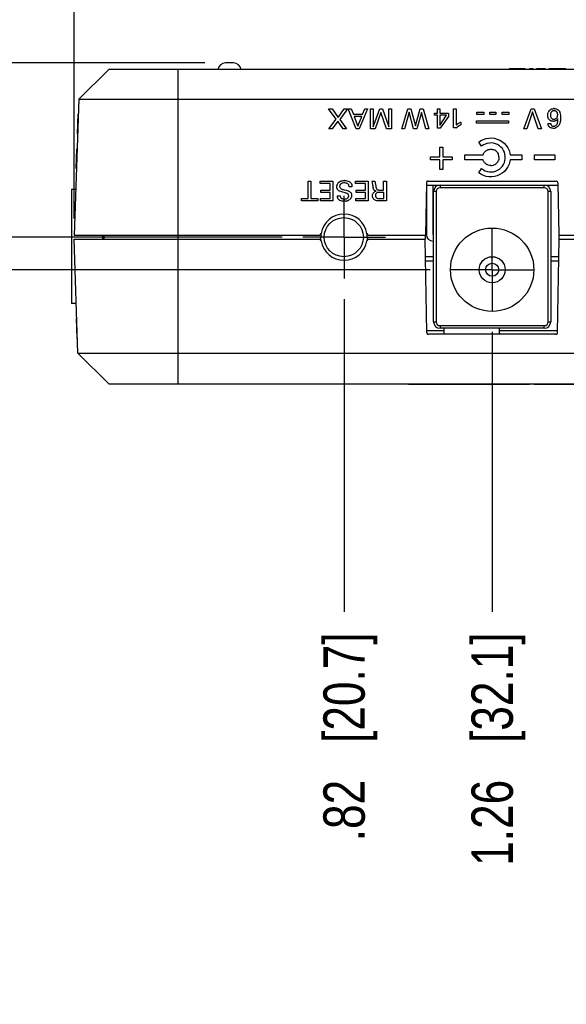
# Model space of a CAD drawing. Header units: inches. Extents: x 0 to 34, y 0 to 22.
# Tile 74 of 129: x 12.4 to 14, y 16.2 to 19.1. Entities that reach past the tile are written whole.
import ezdxf

# ---------------------------------------------------------------- set-up
doc = ezdxf.new("R2010")
doc.units = ezdxf.units.IN
doc.header["$LTSCALE"] = 1.87
doc.header["$MEASUREMENT"] = 0
doc.linetypes.add('CENTER', pattern=[0.6, 0.375, -0.075, 0.075, -0.075])
doc.layers.get('0').update_dxf_attribs({"linetype": 'CONTINUOUS'})
doc.layers.add('DEFAULT_1', color=7, linetype='CENTER')
doc.layers.add('DIMENSIONS', color=7, linetype='CONTINUOUS')
doc.styles.get("Standard").update_dxf_attribs({"font": 'txt', "width": 0.8})
doc.dimstyles.new('DIMSTYLE_2', dxfattribs={"dimtxt": 0.125, "dimasz": 0.18, "dimexe": 0.18, "dimexo": 0.0625, "dimgap": 0.09, "dimtad": 0, "dimtih": 1, "dimtoh": 1, "dimzin": 4, "dimdsep": 46, "dimtxsty": 'STANDARD', "dimblk": '_FILLED', "dimblk1": '_FILLED', "dimblk2": '_FILLED', "dimcen": 0.09, "dimadec": 0, "dimazin": 0, "dimtp": 0.02, "dimtm": 0.02, "dimtfac": 1, "dimtofl": 0, "dimtmove": 0, "dimatfit": 3, "dimldrblk": '_FILLED', "dimfxl": 1, "dimtolj": 1, "dimtzin": 4, "dimarcsym": 0})

# ---------------------------------------------------------------- blocks, each defined once
blk = doc.blocks.new('*D28')
at = {"layer": 'DIMENSIONS', "color": 2, "linetype": 'CONTINUOUS'}
blk.add_line((13.3703, 18.3043), (13.3703, 17.3589), dxfattribs=at)
at = {"layer": 'DIMENSIONS', "color": 2, "linetype": 'CONTINUOUS', "insert": (13.3078, 17.2964), "char_height": 0.125, "width": 1.025, "attachment_point": 3, "rotation": 90, "line_spacing_factor": 0.9}
blk.add_mtext('.82{\\Ftxt.shx;\\W1.000000;\\H0.125000; }[20.7]', dxfattribs=at)
blk = doc.blocks.new('_FILLED')
at = {"color": 0, "linetype": 'BYBLOCK'}
blk.add_solid([(0, 0), (-1, 0.174), (-1, -0.174)], dxfattribs=at)
blk = doc.blocks.new('*D29')
at = {"layer": 'DIMENSIONS', "color": 2, "linetype": 'CONTINUOUS'}
blk.add_line((12.5544, 18.5479), (12.5544, 19.7064), dxfattribs=at)
at = {"layer": 'DIMENSIONS', "color": 2, "linetype": 'CONTINUOUS', "insert": (12.4919, 19.7689), "char_height": 0.125, "width": 0.725, "attachment_point": 1, "rotation": 90, "line_spacing_factor": 0.9}
blk.add_mtext('.00{\\Ftxt.shx;\\W1.000000;\\H0.125000; }[0]', dxfattribs=at)
blk = doc.blocks.new('*D30')
at = {"layer": 'DIMENSIONS', "color": 2, "linetype": 'CONTINUOUS'}
blk.add_line((13.8178, 18.2058), (13.8178, 17.3589), dxfattribs=at)
at = {"layer": 'DIMENSIONS', "color": 2, "linetype": 'CONTINUOUS', "insert": (13.7553, 17.2964), "char_height": 0.125, "width": 1.125, "attachment_point": 3, "rotation": 90, "line_spacing_factor": 0.9}
blk.add_mtext('1.26{\\Ftxt.shx;\\W1.000000;\\H0.125000; }[32.1]', dxfattribs=at)
blk = doc.blocks.new('*D31')
at = {"layer": 'DIMENSIONS', "color": 2, "linetype": 'CONTINUOUS'}
blk.add_line((14.4028, 18.2432), (14.4028, 17.3589), dxfattribs=at)
at = {"layer": 'DIMENSIONS', "color": 2, "linetype": 'CONTINUOUS', "insert": (14.3403, 17.2964), "char_height": 0.125, "width": 0.925, "attachment_point": 3, "rotation": 90, "line_spacing_factor": 0.9}
blk.add_mtext('1.85{\\Ftxt.shx;\\W1.000000;\\H0.125000; }[47]', dxfattribs=at)
blk = doc.blocks.new('*D32')
at = {"layer": 'DIMENSIONS', "color": 2, "linetype": 'CONTINUOUS'}
blk.add_line((15.0743, 18.3038), (15.0743, 17.3589), dxfattribs=at)
at = {"layer": 'DIMENSIONS', "color": 2, "linetype": 'CONTINUOUS', "insert": (15.0118, 17.2964), "char_height": 0.125, "width": 0.925, "attachment_point": 3, "rotation": 90, "line_spacing_factor": 0.9}
blk.add_mtext('2.52{\\Ftxt.shx;\\W1.000000;\\H0.125000; }[64]', dxfattribs=at)
blk = doc.blocks.new('*D33')
at = {"layer": 'DIMENSIONS', "color": 2, "linetype": 'CONTINUOUS'}
blk.add_line((13.1827, 18.4919), (11.8586, 18.4919), dxfattribs=at)
at = {"layer": 'DIMENSIONS', "color": 2, "linetype": 'CONTINUOUS', "insert": (11.7961, 18.5544), "char_height": 0.125, "width": 1.025, "attachment_point": 3, "line_spacing_factor": 0.9}
blk.add_mtext('.53{\\Ftxt.shx;\\W1.000000;\\H0.125000; }[13.4]', dxfattribs=at)
blk = doc.blocks.new('*D34')
at = {"layer": 'DIMENSIONS', "color": 2, "linetype": 'CONTINUOUS'}
blk.add_line((12.9494, 19.0189), (11.8586, 19.0189), dxfattribs=at)
at = {"layer": 'DIMENSIONS', "color": 2, "linetype": 'CONTINUOUS', "insert": (11.7961, 19.0814), "char_height": 0.125, "width": 0.725, "attachment_point": 3, "line_spacing_factor": 0.9}
blk.add_mtext('.00{\\Ftxt.shx;\\W1.000000;\\H0.125000; }[0]', dxfattribs=at)
blk = doc.blocks.new('*D35')
at = {"layer": 'DIMENSIONS', "color": 2, "linetype": 'CONTINUOUS'}
for p, q in [((12.2907, 18.3934), (12.0106, 18.248)), ((13.6302, 18.3934), (12.2907, 18.3934)), ((12.0106, 18.248), (11.8586, 18.248))]:
    blk.add_line(p, q, dxfattribs=at)
at = {"layer": 'DIMENSIONS', "color": 2, "linetype": 'CONTINUOUS', "insert": (11.7961, 18.3105), "char_height": 0.125, "width": 1.025, "attachment_point": 3, "line_spacing_factor": 0.9}
blk.add_mtext('.63{\\Ftxt.shx;\\W1.000000;\\H0.125000; }[15.9]', dxfattribs=at)

msp = doc.modelspace()

# ---------------------------------------------------------------- linework, layer by layer
at = {"color": 6, "linetype": 'CONTINUOUS'}
for p, q in [((13.0359, 19.0189), (13.0119, 19.0189)), ((12.6589, 18.9989), (12.5689, 18.9089)), ((15.9389, 18.9989), (12.6589, 18.9989)), ((12.8689, 18.0484), (12.8689, 18.9989)), ((12.5689, 18.9089), (12.5546, 18.4984)), ((12.5689, 18.9089), (16.0289, 18.9089)), ((13.6191, 18.6564), (13.6163, 18.4984)), ((13.619, 18.6494), (13.619, 18.4997)), ((13.619, 18.6494), (14.0167, 18.6494)), ((13.6241, 18.6614), (14.0116, 18.6614)), ((13.6387, 18.6494), (13.6387, 18.4997)), ((13.6603, 18.6494), (13.6603, 18.6415)), ((13.9753, 18.6415), (13.9753, 18.6494)), ((14.0166, 18.6564), (14.0193, 18.4984)), ((12.5461, 18.6375), (12.5461, 18.2911)), ((13.394, 18.6441), (13.3854, 18.6441)), ((13.6407, 18.236), (13.6407, 18.6297)), ((13.6485, 18.6297), (13.6407, 18.6297)), ((13.6485, 18.6297), (13.6485, 18.236)), ((13.9753, 18.6415), (13.6603, 18.6415)), ((13.9871, 18.236), (13.9871, 18.6297)), ((13.995, 18.6297), (13.9871, 18.6297)), ((13.995, 18.6297), (13.995, 18.236)), ((12.5546, 18.4984), (13.2962, 18.4984)), ((12.6406, 18.4984), (12.6406, 18.4854)), ((12.6446, 18.4984), (12.6441, 18.4854)), ((13.4444, 18.4984), (13.6163, 18.4984)), ((14.0193, 18.4984), (14.2211, 18.4984)), ((12.5658, 18.1414), (12.5544, 18.4854)), ((13.6201, 18.2033), (13.6152, 18.4854)), ((14.0155, 18.2033), (14.0205, 18.4854)), ((13.6407, 18.4194), (13.6163, 18.4194)), ((14.0193, 18.4194), (13.995, 18.4194)), ((12.5609, 18.2911), (12.5461, 18.2911)), ((13.6407, 18.236), (13.6485, 18.236)), ((13.9871, 18.236), (13.995, 18.236)), ((13.6719, 18.2084), (13.6201, 18.2084)), ((14.0105, 18.1984), (13.6251, 18.1984)), ((13.6603, 18.2242), (13.6603, 18.2163)), ((13.6603, 18.2242), (13.9753, 18.2242)), ((13.9753, 18.2163), (13.6603, 18.2163)), ((13.672, 18.2163), (13.6717, 18.1984)), ((13.8388, 18.2163), (13.8391, 18.1984)), ((14.0155, 18.2084), (13.8389, 18.2084)), ((13.9753, 18.2163), (13.9753, 18.2242)), ((12.6589, 18.0484), (12.5658, 18.1414)), ((12.5658, 18.1414), (16.032, 18.1414)), ((12.6589, 18.0484), (15.9389, 18.0484))]:
    msp.add_line(p, q, dxfattribs=at)
at = {"color": 7, "linetype": 'CONTINUOUS'}
for p, q in [((13.9175, 19.0009), (13.8688, 19.0009)), ((13.9419, 19.0009), (13.9309, 19.0009)), ((13.9788, 19.0009), (13.9514, 19.0009)), ((14.0403, 19.0009), (13.9892, 19.0009)), ((12.5654, 18.8648), (12.5633, 18.8047)), ((13.3461, 18.8484), (13.3236, 18.8797)), ((13.3236, 18.8797), (13.3341, 18.8797)), ((13.3341, 18.8797), (13.352, 18.8539)), ((13.352, 18.8539), (13.3703, 18.8797)), ((13.3804, 18.8797), (13.3571, 18.8482)), ((13.3703, 18.8797), (13.3804, 18.8797)), ((13.4072, 18.8196), (13.3828, 18.8797)), ((13.3828, 18.8797), (13.3919, 18.8797)), ((13.3919, 18.8797), (13.3984, 18.8641)), ((13.3984, 18.8641), (13.4263, 18.8641)), ((13.4009, 18.8573), (13.412, 18.8279)), ((13.4236, 18.8573), (13.4009, 18.8573)), ((13.412, 18.8279), (13.4236, 18.8573)), ((13.4414, 18.8797), (13.4161, 18.8196)), ((13.4263, 18.8641), (13.4328, 18.8797)), ((13.4328, 18.8797), (13.4414, 18.8797)), ((13.4504, 18.8196), (13.4504, 18.8797)), ((13.4504, 18.8797), (13.4586, 18.8797)), ((13.4586, 18.8797), (13.4586, 18.8256)), ((13.4586, 18.8256), (13.4783, 18.8797)), ((13.4816, 18.8691), (13.4642, 18.8196)), ((13.4783, 18.8797), (13.4862, 18.8797)), ((13.4986, 18.8196), (13.4816, 18.8691)), ((13.4862, 18.8797), (13.5052, 18.826)), ((13.5052, 18.826), (13.5052, 18.8797)), ((13.5052, 18.8797), (13.5133, 18.8797)), ((13.5133, 18.8797), (13.5133, 18.8196)), ((13.5447, 18.8196), (13.5625, 18.8797)), ((13.5665, 18.8695), (13.5528, 18.8196)), ((13.5625, 18.8797), (13.5717, 18.8797)), ((13.5801, 18.8196), (13.5665, 18.8695)), ((13.5717, 18.8797), (13.5857, 18.8284)), ((13.5857, 18.8284), (13.6006, 18.8797)), ((13.6047, 18.869), (13.5904, 18.8196)), ((13.6006, 18.8797), (13.6096, 18.8797)), ((13.6177, 18.8196), (13.6047, 18.869)), ((13.6096, 18.8797), (13.6266, 18.8196)), ((13.6437, 18.8605), (13.6437, 18.8672)), ((13.6437, 18.8672), (13.6522, 18.8672)), ((13.6522, 18.8605), (13.6437, 18.8605)), ((13.6522, 18.8672), (13.6522, 18.8797)), ((13.6522, 18.8797), (13.6601, 18.8797)), ((13.6522, 18.8214), (13.6522, 18.8605)), ((13.6599, 18.8605), (13.6599, 18.8301)), ((13.6599, 18.8301), (13.6798, 18.8605)), ((13.6798, 18.8605), (13.6599, 18.8605)), ((13.6601, 18.8797), (13.6601, 18.8672)), ((13.6601, 18.8672), (13.6861, 18.8672)), ((13.6861, 18.8573), (13.6611, 18.8214)), ((13.6861, 18.8672), (13.6861, 18.8573)), ((13.7013, 18.8221), (13.7013, 18.8797)), ((13.7013, 18.8797), (13.7093, 18.8797)), ((13.7093, 18.8797), (13.7093, 18.8312)), ((13.7716, 18.8634), (13.7716, 18.8703)), ((13.7716, 18.8703), (13.7922, 18.8703)), ((13.7922, 18.8634), (13.7716, 18.8634)), ((13.7922, 18.8703), (13.7922, 18.8634)), ((13.8109, 18.8634), (13.8109, 18.8703)), ((13.8109, 18.8703), (13.8291, 18.8703)), ((13.8291, 18.8634), (13.8109, 18.8634)), ((13.8291, 18.8703), (13.8291, 18.8634)), ((13.8478, 18.8634), (13.8478, 18.8703)), ((13.8478, 18.8703), (13.8679, 18.8703)), ((13.8679, 18.8634), (13.8478, 18.8634)), ((13.8679, 18.8703), (13.8679, 18.8634)), ((13.9138, 18.8196), (13.936, 18.8797)), ((13.9402, 18.871), (13.9222, 18.8196)), ((13.936, 18.8797), (13.9451, 18.8797)), ((13.9573, 18.8196), (13.9402, 18.871)), ((13.9451, 18.8797), (13.9666, 18.8196)), ((13.9883, 18.8503), (13.9869, 18.8533)), ((13.9888, 18.8724), (13.991, 18.8752)), ((13.9948, 18.8679), (13.9943, 18.8664)), ((13.9981, 18.8722), (13.9967, 18.8709)), ((14.0131, 18.8527), (14.0139, 18.8539)), ((14.0139, 18.8539), (14.0147, 18.8556)), ((13.3247, 18.8196), (13.3461, 18.8484)), ((13.351, 18.8428), (13.3347, 18.8196)), ((13.3672, 18.8196), (13.351, 18.8428)), ((13.3571, 18.8482), (13.3779, 18.8196)), ((13.7227, 18.8395), (13.7227, 18.8312)), ((13.7706, 18.837), (13.7706, 18.8439)), ((13.7706, 18.8439), (13.8669, 18.8439)), ((13.8669, 18.837), (13.7706, 18.837)), ((13.8669, 18.8439), (13.8669, 18.837)), ((13.9864, 18.8358), (13.995, 18.8358)), ((13.9895, 18.8265), (13.9879, 18.829)), ((13.9902, 18.8476), (13.9883, 18.8503)), ((14.0112, 18.851), (14.0131, 18.8527)), ((13.3347, 18.8196), (13.3247, 18.8196)), ((13.3779, 18.8196), (13.3672, 18.8196)), ((13.4161, 18.8196), (13.4072, 18.8196)), ((13.4642, 18.8196), (13.4504, 18.8196)), ((13.5133, 18.8196), (13.4986, 18.8196)), ((13.5528, 18.8196), (13.5447, 18.8196)), ((13.5904, 18.8196), (13.5801, 18.8196)), ((13.6266, 18.8196), (13.6177, 18.8196)), ((13.6611, 18.8214), (13.6522, 18.8214)), ((13.7087, 18.8221), (13.7013, 18.8221)), ((13.9222, 18.8196), (13.9138, 18.8196)), ((13.9666, 18.8196), (13.9573, 18.8196)), ((14.005, 18.821), (14.0033, 18.821)), ((14.0084, 18.8218), (14.005, 18.821)), ((13.6597, 18.7352), (13.6597, 18.7637)), ((13.6597, 18.7637), (13.669, 18.7637)), ((13.669, 18.7637), (13.669, 18.7352)), ((13.7772, 18.7793), (13.7838, 18.7838)), ((13.7855, 18.7668), (13.7772, 18.7793)), ((13.7838, 18.7838), (13.7913, 18.7875)), ((13.7914, 18.7708), (13.7855, 18.7668)), ((13.7913, 18.7875), (13.7996, 18.7903)), ((13.7971, 18.7736), (13.7914, 18.7708)), ((13.8032, 18.7757), (13.7971, 18.7736)), ((13.7996, 18.7903), (13.8079, 18.7916)), ((13.8094, 18.7767), (13.8032, 18.7757)), ((13.8079, 18.7916), (13.8165, 18.792)), ((13.8158, 18.7769), (13.8094, 18.7767)), ((13.8221, 18.7762), (13.8158, 18.7769)), ((13.8165, 18.792), (13.8251, 18.7909)), ((13.8284, 18.7744), (13.8221, 18.7762)), ((13.8251, 18.7909), (13.8333, 18.7886)), ((13.8343, 18.7721), (13.8284, 18.7744)), ((13.8333, 18.7886), (13.8412, 18.7855)), ((13.8396, 18.7686), (13.8343, 18.7721)), ((13.8445, 18.7644), (13.8396, 18.7686)), ((13.8412, 18.7855), (13.8486, 18.7806)), ((13.8486, 18.7598), (13.8445, 18.7644)), ((13.8486, 18.7806), (13.855, 18.7752)), ((13.855, 18.7752), (13.8605, 18.769)), ((13.8605, 18.769), (13.8654, 18.7617)), ((12.5617, 18.7592), (12.5596, 18.6992)), ((13.6318, 18.7256), (13.6318, 18.7352)), ((13.6318, 18.7352), (13.6597, 18.7352)), ((13.669, 18.7352), (13.6966, 18.7352)), ((13.6966, 18.7352), (13.6966, 18.7256)), ((13.7357, 18.7257), (13.7357, 18.7407)), ((13.7357, 18.7407), (13.7902, 18.7407)), ((13.8522, 18.7544), (13.8486, 18.7598)), ((13.8548, 18.7489), (13.8522, 18.7544)), ((13.8566, 18.7427), (13.8548, 18.7489)), ((13.8576, 18.7362), (13.8566, 18.7427)), ((13.8576, 18.73), (13.8576, 18.7362)), ((13.8654, 18.7617), (13.8689, 18.7541)), ((13.8689, 18.7541), (13.8712, 18.746)), ((13.8712, 18.746), (13.8721, 18.7407)), ((13.8721, 18.7407), (13.9071, 18.7407)), ((13.9071, 18.7407), (13.9071, 18.7257)), ((13.9456, 18.7258), (13.9456, 18.7408)), ((13.9456, 18.7408), (14.0068, 18.7408)), ((14.0068, 18.7408), (14.0068, 18.7258)), ((13.6597, 18.7256), (13.6318, 18.7256)), ((13.6597, 18.6968), (13.6597, 18.7256)), ((13.669, 18.7256), (13.669, 18.6968)), ((13.6966, 18.7256), (13.669, 18.7256)), ((13.7902, 18.7257), (13.7357, 18.7257)), ((13.8445, 18.7016), (13.8487, 18.7066)), ((13.8487, 18.7066), (13.8522, 18.7117)), ((13.8522, 18.7117), (13.8547, 18.7174)), ((13.8547, 18.7174), (13.8566, 18.7238)), ((13.8566, 18.7238), (13.8576, 18.73)), ((13.8654, 18.7043), (13.8606, 18.6974)), ((13.8689, 18.7123), (13.8654, 18.7043)), ((13.8712, 18.7204), (13.8689, 18.7123)), ((13.8721, 18.7257), (13.8712, 18.7204)), ((13.9071, 18.7257), (13.8721, 18.7257)), ((14.0068, 18.7258), (13.9456, 18.7258)), ((13.669, 18.6968), (13.6597, 18.6968)), ((13.7772, 18.6868), (13.7855, 18.6992)), ((13.7839, 18.6823), (13.7772, 18.6868)), ((13.7914, 18.6786), (13.7839, 18.6823)), ((13.7855, 18.6992), (13.7914, 18.6953)), ((13.7914, 18.6953), (13.7971, 18.6925)), ((13.7997, 18.6758), (13.7914, 18.6786)), ((13.7971, 18.6925), (13.8033, 18.6904)), ((13.8079, 18.6744), (13.7997, 18.6758)), ((13.8033, 18.6904), (13.8094, 18.6894)), ((13.8165, 18.6741), (13.8079, 18.6744)), ((13.8094, 18.6894), (13.8159, 18.6891)), ((13.8159, 18.6891), (13.8222, 18.6899)), ((13.8252, 18.6752), (13.8165, 18.6741)), ((13.8222, 18.6899), (13.8283, 18.6917)), ((13.8334, 18.6775), (13.8252, 18.6752)), ((13.8283, 18.6917), (13.8343, 18.6943)), ((13.8413, 18.681), (13.8334, 18.6775)), ((13.8343, 18.6943), (13.8397, 18.6976)), ((13.8397, 18.6976), (13.8445, 18.7016)), ((13.8485, 18.6854), (13.8413, 18.681)), ((13.8551, 18.691), (13.8485, 18.6854)), ((13.8606, 18.6974), (13.8551, 18.691)), ((13.2621, 18.6086), (13.2621, 18.6616)), ((13.2621, 18.6616), (13.2703, 18.6616)), ((13.2703, 18.6616), (13.2703, 18.6086)), ((13.2984, 18.6543), (13.2984, 18.6616)), ((13.2984, 18.6616), (13.3368, 18.6616)), ((13.3285, 18.6543), (13.2984, 18.6543)), ((13.3285, 18.6343), (13.3285, 18.6543)), ((13.3368, 18.6616), (13.3368, 18.6015)), ((13.3837, 18.6508), (13.3826, 18.6522)), ((13.3854, 18.6441), (13.3853, 18.6458)), ((13.4049, 18.6543), (13.4049, 18.6616)), ((13.4049, 18.6616), (13.4433, 18.6616)), ((13.435, 18.6543), (13.4049, 18.6543)), ((13.435, 18.6343), (13.435, 18.6543)), ((13.4433, 18.6616), (13.4433, 18.6015)), ((13.4545, 18.6616), (13.4634, 18.6616)), ((13.4634, 18.6616), (13.4647, 18.6566)), ((13.4647, 18.6566), (13.4661, 18.6457)), ((13.4898, 18.6345), (13.4898, 18.6616)), ((13.4898, 18.6616), (13.498, 18.6616)), ((13.498, 18.6616), (13.498, 18.6015)), ((12.5461, 18.6375), (12.5594, 18.6375)), ((13.3005, 18.6273), (13.3005, 18.6343)), ((13.3005, 18.6343), (13.3285, 18.6343)), ((13.3285, 18.6273), (13.3005, 18.6273)), ((13.3285, 18.6086), (13.3285, 18.6273)), ((13.3497, 18.6165), (13.3584, 18.6165)), ((13.3665, 18.6278), (13.3598, 18.6297)), ((13.3736, 18.626), (13.3665, 18.6278)), ((13.3706, 18.6351), (13.3766, 18.6336)), ((13.3766, 18.6336), (13.3822, 18.632)), ((13.3854, 18.644), (13.3854, 18.6441)), ((13.394, 18.6441), (13.394, 18.644)), ((13.407, 18.6273), (13.407, 18.6343)), ((13.407, 18.6343), (13.435, 18.6343)), ((13.435, 18.6273), (13.407, 18.6273)), ((13.435, 18.6086), (13.435, 18.6273)), ((13.4672, 18.6405), (13.4678, 18.6391)), ((13.49, 18.6274), (13.4768, 18.6274)), ((13.4793, 18.6345), (13.4898, 18.6345)), ((13.49, 18.6085), (13.49, 18.6274)), ((13.2419, 18.6015), (13.2419, 18.6086)), ((13.2419, 18.6086), (13.2621, 18.6086)), ((13.2905, 18.6015), (13.2419, 18.6015)), ((13.2703, 18.6086), (13.2905, 18.6086)), ((13.2905, 18.6086), (13.2905, 18.6015)), ((13.2991, 18.6015), (13.2991, 18.6086)), ((13.2991, 18.6086), (13.3285, 18.6086)), ((13.3368, 18.6015), (13.2991, 18.6015)), ((13.3626, 18.6092), (13.3641, 18.6084)), ((13.3641, 18.6084), (13.3667, 18.6077)), ((13.3764, 18.6008), (13.3718, 18.6004)), ((13.3866, 18.605), (13.384, 18.6033)), ((13.4056, 18.6015), (13.4056, 18.6086)), ((13.4056, 18.6086), (13.435, 18.6086)), ((13.4433, 18.6015), (13.4056, 18.6015)), ((13.4688, 18.6102), (13.4701, 18.6095)), ((13.4701, 18.6095), (13.4725, 18.6088)), ((13.498, 18.6015), (13.4766, 18.6015)), ((13.4768, 18.6085), (13.49, 18.6085)), ((13.6161, 18.4854), (13.6163, 18.4984)), ((13.6387, 18.4997), (13.6407, 18.4997)), ((14.0193, 18.4984), (14.0195, 18.4854)), ((12.5544, 18.4854), (13.2962, 18.4854)), ((13.3002, 18.4835), (13.3003, 18.4919)), ((13.4403, 18.4919), (13.4405, 18.4836)), ((13.4444, 18.4854), (13.6152, 18.4854)), ((13.6407, 18.4801), (13.6387, 18.4801)), ((14.0205, 18.4854), (14.22, 18.4854)), ((13.6407, 18.4324), (13.6161, 18.4324)), ((14.0195, 18.4324), (13.995, 18.4324)), ((12.5604, 18.2455), (12.5624, 18.1855)), ((13.9308, 18.0464), (13.5654, 18.0464)), ((14.4666, 18.0464), (13.9452, 18.0464))]:
    msp.add_line(p, q, dxfattribs=at)
at = {"color": 6, "linetype": 'CONTINUOUS'}
for centre, radius in [((13.3695, 18.4919), 0.0591), ((13.8178, 18.3934), 0.126), ((13.8178, 18.3934), 0.0394), ((13.8178, 18.3934), 0.0197)]:
    msp.add_circle(centre, radius, dxfattribs=at)
for centre, radius, start, end in [((13.0119, 18.9956), 0.0232, 90.0014, 172.0149), ((13.0359, 18.9956), 0.0232, 7.9851, 89.9986), ((13.6603, 18.6297), 0.0197, 90, 180), ((13.9753, 18.6297), 0.0197, 0, 90), ((14.0116, 18.6564), 0.005, 1, 90), ((13.6603, 18.6297), 0.0118, 90, 180), ((13.9753, 18.6297), 0.0118, 0, 90), ((13.3703, 18.4919), 0.07, 8.8201, 171.1799), ((13.2962, 18.5034), 0.005, 270, 351.1799), ((13.4444, 18.5034), 0.005, 188.8201, 270), ((13.6387, 18.4997), 0.0197, 180, 270), ((13.2962, 18.4804), 0.005, 8.8199, 90), ((13.3703, 18.4919), 0.07, 188.8199, 351.1801), ((13.4444, 18.4804), 0.005, 90, 171.1801), ((13.6603, 18.236), 0.0197, 180, 270), ((13.6603, 18.236), 0.0118, 180, 270), ((13.9753, 18.236), 0.0197, 270, 360), ((13.9753, 18.236), 0.0118, 270, 0)]:
    msp.add_arc(centre, radius, start, end, dxfattribs=at)
at = {"color": 7, "linetype": 'CONTINUOUS'}
for centre, radius, start, end in [((14.0049, 18.8624), 0.0189, 147.9028, 159.859), ((14.0045, 18.8614), 0.0194, 112.3883, 116.2342), ((14.0048, 18.8635), 0.011, 115.16, 127.8807), ((14.0051, 18.863), 0.0116, 104.7156, 115.1079), ((14.0052, 18.8624), 0.0122, 91.9154, 104.7399), ((14.0057, 18.8561), 0.0248, 91.2616, 94.7269), ((14.0019, 18.861), 0.0145, 40.8721, 44.9695), ((13.7473, 18.7762), 0.0599, 124.9455, 130.0343), ((13.7538, 18.7728), 0.0736, 114.9647, 117.9432), ((14.0083, 18.8366), 0.0219, 182.1178, 185.0391), ((14.0021, 18.8592), 0.0166, 242.4715, 247.4446), ((14.002, 18.8349), 0.00692, 205.6043, 212.9633), ((14.0042, 18.859), 0.0102, 235.1399, 240.0677), ((14.0027, 18.8609), 0.0186, 271.1812, 278.4857), ((14.0039, 18.8625), 0.0137, 272.0891, 278.9425), ((14.0046, 18.8601), 0.0113, 294.3745, 305.8957), ((13.9986, 18.8455), 0.0258, 311.9632, 313.5543), ((13.9504, 18.8497), 0.066, 353.7589, 358.5849), ((13.9552, 18.8495), 0.0613, 358.6498, 0.1782), ((14.0008, 18.8439), 0.023, 327.795, 334.1711), ((13.9807, 18.8494), 0.0439, 348.8051, 351.3744), ((14.002, 18.8402), 0.0194, 289.4279, 293.5955), ((13.8136, 18.7324), 0.0254, 68.4959, 74.7668), ((13.8139, 18.7332), 0.0246, 52.1009, 68.4605), ((13.8143, 18.7337), 0.024, 45.323, 52.0896), ((13.8133, 18.7331), 0.0252, 22.2834, 26.8488), ((13.813, 18.7329), 0.0255, 0.5981, 22.2552), ((13.8135, 18.7342), 0.0257, 270.6074, 287.862), ((13.8136, 18.7339), 0.0254, 287.8618, 291.7285), ((13.8137, 18.7336), 0.025, 291.7205, 307.1982), ((13.8143, 18.7327), 0.024, 307.2577, 314.6023), ((13.8138, 18.733), 0.0246, 331.9468, 337.791), ((13.3672, 18.6437), 0.0191, 143.7309, 155.3904), ((13.3656, 18.6452), 0.0168, 126.8904, 129.9897), ((13.3693, 18.6375), 0.0253, 105.8825, 110.9287), ((13.3707, 18.63), 0.0331, 87.9249, 90.931), ((13.3761, 18.6463), 0.00882, 42.5087, 51.1056), ((13.375, 18.6454), 0.0103, 22.0911, 32.0556), ((13.3966, 18.6418), 0.0612, 16.4914, 18.8505), ((13.3207, 18.6279), 0.1383, 6.1437, 8.9273), ((13.3613, 18.6432), 0.013, 197.6917, 236.6047), ((13.3744, 18.6181), 0.0247, 183.7018, 186.8245), ((13.3772, 18.6171), 0.00721, 353.5465, 359.988), ((13.4734, 18.643), 0.0151, 180.9736, 185.0547), ((13.4683, 18.6409), 0.00953, 224.3339, 231.8664), ((13.3682, 18.6171), 0.00976, 209.0155, 214.6194), ((13.3713, 18.6349), 0.0345, 268.2864, 270.8069), ((13.3721, 18.6269), 0.0265, 279.4691, 285.878), ((13.3749, 18.6173), 0.00936, 308.0202, 315.9739), ((13.3754, 18.6191), 0.0179, 328.7758, 334.1768), ((13.4744, 18.6177), 0.00937, 205.2685, 212.4567), ((13.3703, 18.4919), 0.07, 174.1199, 180), ((13.3703, 18.4919), 0.07, 0, 8.8201)]:
    msp.add_arc(centre, radius, start, end, dxfattribs=at)
for points, knots in [([(13.9857, 18.8608), (13.9857, 18.8615), (13.9859, 18.8642), (13.9864, 18.867), (13.9871, 18.8689)], [0, 0, 0, 0, 0.250039, 1, 1, 1, 1]), ([(13.9869, 18.8533), (13.9867, 18.8539), (13.986, 18.8564), (13.9857, 18.8589), (13.9857, 18.8608)], [0, 0, 0, 0, 0.251058, 1, 1, 1, 1]), ([(13.991, 18.8752), (13.9921, 18.8763), (13.9937, 18.8776), (13.9955, 18.8786), (13.996, 18.8788)], [0, 0, 0, 0, 0.749066, 1, 1, 1, 1]), ([(13.9943, 18.8664), (13.9942, 18.866), (13.9938, 18.8644), (13.9936, 18.8628), (13.9937, 18.8616)], [0, 0, 0, 0, 0.251028, 1, 1, 1, 1]), ([(13.9937, 18.8616), (13.9936, 18.861), (13.9937, 18.8587), (13.9941, 18.8564), (13.9948, 18.8548)], [0, 0, 0, 0, 0.250635, 1, 1, 1, 1]), ([(13.9967, 18.8709), (13.9961, 18.8703), (13.9954, 18.8693), (13.9949, 18.8682), (13.9948, 18.8679)], [0, 0, 0, 0, 0.748889, 1, 1, 1, 1]), ([(13.9948, 18.8548), (13.9952, 18.854), (13.9962, 18.8524), (13.9976, 18.8512), (13.9984, 18.8507)], [0, 0, 0, 0, 0.499077, 1, 1, 1, 1]), ([(13.9971, 18.8793), (13.9977, 18.8795), (13.9998, 18.8803), (14.002, 18.8807), (14.0037, 18.8809)], [0, 0, 0, 0, 0.250671, 1, 1, 1, 1]), ([(14.0089, 18.8736), (14.0085, 18.8737), (14.0073, 18.8743), (14.0059, 18.8746), (14.0048, 18.8746)], [0, 0, 0, 0, 0.25094, 1, 1, 1, 1]), ([(14.0121, 18.8712), (14.0119, 18.8715), (14.0109, 18.8724), (14.0098, 18.8732), (14.0089, 18.8736)], [0, 0, 0, 0, 0.251069, 1, 1, 1, 1]), ([(14.011, 18.8801), (14.0123, 18.8797), (14.014, 18.879), (14.0155, 18.8781), (14.0159, 18.8778)], [0, 0, 0, 0, 0.749228, 1, 1, 1, 1]), ([(14.0148, 18.8676), (14.0144, 18.8683), (14.0138, 18.8693), (14.013, 18.8702), (14.0128, 18.8705)], [0, 0, 0, 0, 0.748943, 1, 1, 1, 1]), ([(14.0147, 18.8556), (14.015, 18.856), (14.0156, 18.858), (14.0159, 18.8601), (14.0159, 18.8616)], [0, 0, 0, 0, 0.251443, 1, 1, 1, 1]), ([(14.0159, 18.8616), (14.0159, 18.8627), (14.0158, 18.8647), (14.0152, 18.8666), (14.0148, 18.8676)], [0, 0, 0, 0, 0.501091, 1, 1, 1, 1]), ([(14.0159, 18.8778), (14.0163, 18.8776), (14.0175, 18.8767), (14.0187, 18.8756), (14.0194, 18.8747)], [0, 0, 0, 0, 0.251258, 1, 1, 1, 1]), ([(14.0194, 18.8747), (14.0204, 18.8734), (14.0215, 18.8714), (14.0223, 18.8694), (14.0225, 18.8689)], [0, 0, 0, 0, 0.749442, 1, 1, 1, 1]), ([(14.0225, 18.8689), (14.0234, 18.8664), (14.0244, 18.8613), (14.0247, 18.8561), (14.0246, 18.8535)], [0, 0, 0, 0, 0.499974, 1, 1, 1, 1]), ([(14.0246, 18.8535), (14.0247, 18.8526), (14.0248, 18.849), (14.0245, 18.8454), (14.0241, 18.8428)], [0, 0, 0, 0, 0.249815, 1, 1, 1, 1]), ([(13.7093, 18.8312), (13.7101, 18.8318), (13.7132, 18.8343), (13.7167, 18.8364), (13.7193, 18.8378)], [0, 0, 0, 0, 0.250122, 1, 1, 1, 1]), ([(13.7227, 18.8312), (13.721, 18.8303), (13.7177, 18.8285), (13.7145, 18.8264), (13.7129, 18.8254)], [0, 0, 0, 0, 0.500011, 1, 1, 1, 1]), ([(13.9879, 18.829), (13.9875, 18.8299), (13.9869, 18.8318), (13.9866, 18.8337), (13.9865, 18.8347)], [0, 0, 0, 0, 0.499913, 1, 1, 1, 1]), ([(13.993, 18.8237), (13.9927, 18.8238), (13.9914, 18.8246), (13.9903, 18.8256), (13.9895, 18.8265)], [0, 0, 0, 0, 0.250999, 1, 1, 1, 1]), ([(13.9944, 18.8445), (13.994, 18.8447), (13.9925, 18.8455), (13.9911, 18.8467), (13.9902, 18.8476)], [0, 0, 0, 0, 0.250997, 1, 1, 1, 1]), ([(13.9978, 18.8217), (13.9965, 18.822), (13.9949, 18.8226), (13.9934, 18.8234), (13.993, 18.8237)], [0, 0, 0, 0, 0.749365, 1, 1, 1, 1]), ([(13.995, 18.8358), (13.995, 18.8354), (13.995, 18.8341), (13.9953, 18.8328), (13.9958, 18.8319)], [0, 0, 0, 0, 0.249685, 1, 1, 1, 1]), ([(14.0031, 18.8423), (14.0024, 18.8424), (13.9999, 18.8426), (13.9975, 18.8431), (13.9957, 18.8439)], [0, 0, 0, 0, 0.250007, 1, 1, 1, 1]), ([(13.9962, 18.8311), (13.9967, 18.8303), (13.9975, 18.8295), (13.9985, 18.8288), (13.9987, 18.8287)], [0, 0, 0, 0, 0.748847, 1, 1, 1, 1]), ([(13.9987, 18.8287), (13.9995, 18.8282), (14.0011, 18.8275), (14.0029, 18.8273), (14.0037, 18.8272)], [0, 0, 0, 0, 0.500172, 1, 1, 1, 1]), ([(13.9991, 18.8502), (13.9999, 18.8497), (14.0016, 18.849), (14.0035, 18.8488), (14.0044, 18.8487)], [0, 0, 0, 0, 0.501481, 1, 1, 1, 1]), ([(14.0037, 18.8272), (14.0049, 18.8272), (14.0064, 18.8276), (14.0078, 18.8282), (14.0081, 18.8284)], [0, 0, 0, 0, 0.748516, 1, 1, 1, 1]), ([(14.0165, 18.8497), (14.0159, 18.8487), (14.0148, 18.8473), (14.0132, 18.8458), (14.0113, 18.8445), (14.0088, 18.8433), (14.0065, 18.8427), (14.0054, 18.8425)], [0, 0, 0, 0, 0.249872, 0.374997, 0.499936, 0.749955, 1, 1, 1, 1]), ([(14.0081, 18.8284), (14.0097, 18.8292), (14.0125, 18.8316), (14.0143, 18.8348), (14.0149, 18.8365)], [0, 0, 0, 0, 0.499778, 1, 1, 1, 1]), ([(14.0158, 18.8263), (14.0145, 18.8251), (14.0125, 18.8237), (14.0103, 18.8226), (14.0097, 18.8224)], [0, 0, 0, 0, 0.748986, 1, 1, 1, 1]), ([(14.0149, 18.8365), (14.0154, 18.8379), (14.0158, 18.8399), (14.016, 18.842), (14.0161, 18.8425)], [0, 0, 0, 0, 0.749131, 1, 1, 1, 1]), ([(14.0203, 18.8316), (14.0195, 18.8303), (14.0182, 18.8286), (14.0167, 18.8272), (14.0163, 18.8268)], [0, 0, 0, 0, 0.749612, 1, 1, 1, 1]), ([(14.0238, 18.8408), (14.0237, 18.8402), (14.0231, 18.8378), (14.0223, 18.8355), (14.0215, 18.8339)], [0, 0, 0, 0, 0.251058, 1, 1, 1, 1]), ([(13.7902, 18.7407), (13.791, 18.7431), (13.7928, 18.7467), (13.7961, 18.7507), (13.7991, 18.7532), (13.8024, 18.7553), (13.806, 18.7567), (13.8098, 18.7576), (13.8124, 18.7579), (13.8137, 18.7579)], [0, 0, 0, 0, 0.249309, 0.374477, 0.499689, 0.624881, 0.749955, 0.875142, 1, 1, 1, 1]), ([(13.8137, 18.7579), (13.8143, 18.7579), (13.8165, 18.7578), (13.8187, 18.7574), (13.8203, 18.757)], [0, 0, 0, 0, 0.249462, 1, 1, 1, 1]), ([(13.8312, 18.7508), (13.8316, 18.7503), (13.8334, 18.7484), (13.8349, 18.7462), (13.8358, 18.7444)], [0, 0, 0, 0, 0.250249, 1, 1, 1, 1]), ([(13.8137, 18.7085), (13.8112, 18.7086), (13.8073, 18.7092), (13.8024, 18.7111), (13.7991, 18.7132), (13.7961, 18.7157), (13.7936, 18.7187), (13.7916, 18.7221), (13.7906, 18.7245), (13.7902, 18.7257)], [0, 0, 0, 0, 0.249343, 0.37455, 0.499809, 0.624928, 0.749967, 0.875179, 1, 1, 1, 1]), ([(13.8355, 18.7215), (13.8352, 18.7209), (13.834, 18.7188), (13.8325, 18.7169), (13.8312, 18.7156)], [0, 0, 0, 0, 0.250534, 1, 1, 1, 1]), ([(13.8385, 18.7332), (13.8385, 18.7324), (13.8383, 18.7292), (13.8375, 18.726), (13.8366, 18.7238)], [0, 0, 0, 0, 0.249731, 1, 1, 1, 1]), ([(13.3482, 18.6443), (13.3482, 18.6449), (13.3484, 18.6474), (13.3491, 18.6499), (13.3499, 18.6516)], [0, 0, 0, 0, 0.249323, 1, 1, 1, 1]), ([(13.3518, 18.6549), (13.3521, 18.6552), (13.3529, 18.6563), (13.354, 18.6574), (13.3548, 18.6581)], [0, 0, 0, 0, 0.250924, 1, 1, 1, 1]), ([(13.3555, 18.6586), (13.3566, 18.6594), (13.3581, 18.6603), (13.3598, 18.661), (13.3602, 18.6612)], [0, 0, 0, 0, 0.748797, 1, 1, 1, 1]), ([(13.3709, 18.6559), (13.3692, 18.6559), (13.3668, 18.6557), (13.3636, 18.6548), (13.3613, 18.6537), (13.3594, 18.6521), (13.3579, 18.6501), (13.357, 18.6477), (13.3568, 18.646), (13.3568, 18.6452)], [0, 0, 0, 0, 0.249084, 0.374452, 0.499367, 0.624394, 0.749735, 0.874958, 1, 1, 1, 1]), ([(13.3568, 18.6452), (13.3569, 18.6439), (13.3578, 18.6414), (13.3597, 18.6396), (13.3607, 18.6389)], [0, 0, 0, 0, 0.499656, 1, 1, 1, 1]), ([(13.3623, 18.6619), (13.363, 18.6621), (13.3655, 18.6627), (13.3682, 18.663), (13.3702, 18.663)], [0, 0, 0, 0, 0.251161, 1, 1, 1, 1]), ([(13.3767, 18.6553), (13.3762, 18.6554), (13.3743, 18.6558), (13.3723, 18.656), (13.3709, 18.6559)], [0, 0, 0, 0, 0.251713, 1, 1, 1, 1]), ([(13.3719, 18.663), (13.3743, 18.663), (13.3791, 18.6626), (13.3837, 18.6612), (13.3858, 18.66)], [0, 0, 0, 0, 0.500165, 1, 1, 1, 1]), ([(13.3816, 18.6531), (13.3809, 18.6537), (13.3793, 18.6546), (13.3776, 18.6551), (13.3767, 18.6553)], [0, 0, 0, 0, 0.496483, 1, 1, 1, 1]), ([(13.3853, 18.6458), (13.3852, 18.6467), (13.385, 18.6478), (13.3846, 18.649), (13.3845, 18.6492)], [0, 0, 0, 0, 0.749399, 1, 1, 1, 1]), ([(13.3858, 18.66), (13.3863, 18.6598), (13.388, 18.6587), (13.3895, 18.6574), (13.3905, 18.6562)], [0, 0, 0, 0, 0.250573, 1, 1, 1, 1]), ([(13.3925, 18.6528), (13.3928, 18.6521), (13.3938, 18.6493), (13.3941, 18.6463), (13.394, 18.6441)], [0, 0, 0, 0, 0.250635, 1, 1, 1, 1]), ([(13.4574, 18.6494), (13.4571, 18.651), (13.4565, 18.6543), (13.4557, 18.6576), (13.4552, 18.6592)], [0, 0, 0, 0, 0.500007, 1, 1, 1, 1]), ([(13.4661, 18.6457), (13.4662, 18.6448), (13.4664, 18.643), (13.4669, 18.6413), (13.4672, 18.6405)], [0, 0, 0, 0, 0.498081, 1, 1, 1, 1]), ([(13.6241, 18.6614), (13.6237, 18.6614), (13.6231, 18.6613), (13.6221, 18.6611), (13.6212, 18.6608), (13.6204, 18.6601), (13.6197, 18.6593), (13.6192, 18.6581), (13.6191, 18.6571), (13.6191, 18.6564)], [0, 0, 0, 0, 0.125289, 0.250813, 0.375093, 0.500131, 0.626033, 0.751374, 1, 1, 1, 1]), ([(13.3489, 18.6392), (13.3488, 18.6396), (13.3483, 18.6413), (13.3482, 18.643), (13.3482, 18.6443)], [0, 0, 0, 0, 0.250096, 1, 1, 1, 1]), ([(13.3515, 18.6091), (13.3511, 18.61), (13.3504, 18.612), (13.35, 18.6141), (13.3499, 18.6152)], [0, 0, 0, 0, 0.499894, 1, 1, 1, 1]), ([(13.3584, 18.6165), (13.3584, 18.6162), (13.3587, 18.6147), (13.3591, 18.6133), (13.3597, 18.6124)], [0, 0, 0, 0, 0.249555, 1, 1, 1, 1]), ([(13.3607, 18.6389), (13.3611, 18.6386), (13.3625, 18.6377), (13.3641, 18.6369), (13.3653, 18.6365)], [0, 0, 0, 0, 0.250964, 1, 1, 1, 1]), ([(13.3812, 18.6228), (13.381, 18.623), (13.38, 18.6238), (13.3788, 18.6244), (13.3779, 18.6247)], [0, 0, 0, 0, 0.250326, 1, 1, 1, 1]), ([(13.3844, 18.6171), (13.3843, 18.6182), (13.3836, 18.6204), (13.3821, 18.6221), (13.3812, 18.6228)], [0, 0, 0, 0, 0.499541, 1, 1, 1, 1]), ([(13.3834, 18.6133), (13.3835, 18.6135), (13.384, 18.6145), (13.3843, 18.6155), (13.3843, 18.6163)], [0, 0, 0, 0, 0.251668, 1, 1, 1, 1]), ([(13.387, 18.6297), (13.3882, 18.6289), (13.3905, 18.6266), (13.3919, 18.6238), (13.3924, 18.6224)], [0, 0, 0, 0, 0.49991, 1, 1, 1, 1]), ([(13.3932, 18.6179), (13.3932, 18.6174), (13.393, 18.615), (13.3923, 18.6128), (13.3916, 18.6112)], [0, 0, 0, 0, 0.249145, 1, 1, 1, 1]), ([(13.3924, 18.6224), (13.3926, 18.622), (13.393, 18.6206), (13.3932, 18.6191), (13.3932, 18.6179)], [0, 0, 0, 0, 0.250887, 1, 1, 1, 1]), ([(13.4561, 18.6166), (13.4561, 18.6179), (13.4564, 18.6206), (13.4575, 18.6232), (13.4581, 18.6244)], [0, 0, 0, 0, 0.499999, 1, 1, 1, 1]), ([(13.4569, 18.6119), (13.4568, 18.6123), (13.4563, 18.6138), (13.4561, 18.6154), (13.4561, 18.6166)], [0, 0, 0, 0, 0.250835, 1, 1, 1, 1]), ([(13.4581, 18.6244), (13.4583, 18.6246), (13.4589, 18.6256), (13.4597, 18.6266), (13.4603, 18.6272)], [0, 0, 0, 0, 0.250781, 1, 1, 1, 1]), ([(13.4593, 18.6375), (13.4592, 18.6378), (13.4587, 18.6392), (13.4584, 18.6406), (13.4583, 18.6416)], [0, 0, 0, 0, 0.25092, 1, 1, 1, 1]), ([(13.4615, 18.6342), (13.4608, 18.6349), (13.46, 18.636), (13.4595, 18.6372), (13.4593, 18.6375)], [0, 0, 0, 0, 0.749162, 1, 1, 1, 1]), ([(13.4603, 18.6272), (13.4613, 18.6282), (13.4635, 18.6298), (13.4661, 18.6308), (13.4674, 18.6312)], [0, 0, 0, 0, 0.499709, 1, 1, 1, 1]), ([(13.4674, 18.6312), (13.4661, 18.6315), (13.4643, 18.6321), (13.4628, 18.6331), (13.4624, 18.6334)], [0, 0, 0, 0, 0.750236, 1, 1, 1, 1]), ([(13.4648, 18.6183), (13.4648, 18.6179), (13.465, 18.6163), (13.4654, 18.6148), (13.4659, 18.6137)], [0, 0, 0, 0, 0.249987, 1, 1, 1, 1]), ([(13.4689, 18.6261), (13.4681, 18.6256), (13.4667, 18.6243), (13.4658, 18.6226), (13.4654, 18.6217)], [0, 0, 0, 0, 0.499902, 1, 1, 1, 1]), ([(13.4678, 18.6391), (13.4679, 18.6389), (13.4684, 18.6379), (13.4691, 18.637), (13.4698, 18.6365)], [0, 0, 0, 0, 0.255121, 1, 1, 1, 1]), ([(13.4768, 18.6274), (13.4761, 18.6274), (13.4751, 18.6274), (13.4738, 18.6274), (13.4728, 18.6273), (13.4717, 18.6271), (13.4704, 18.6268), (13.4695, 18.6264), (13.4689, 18.6261)], [0, 0, 0, 0, 0.249721, 0.374813, 0.499988, 0.624941, 0.749958, 1, 1, 1, 1]), ([(13.4698, 18.6365), (13.4701, 18.6362), (13.4708, 18.6357), (13.4715, 18.6354), (13.4719, 18.6353)], [0, 0, 0, 0, 0.496273, 1, 1, 1, 1]), ([(13.4719, 18.6353), (13.4725, 18.6351), (13.4738, 18.6348), (13.4756, 18.6345), (13.4775, 18.6344), (13.4787, 18.6344), (13.4793, 18.6345)], [0, 0, 0, 0, 0.25305, 0.505185, 0.753043, 1, 1, 1, 1]), ([(13.3577, 18.6031), (13.3573, 18.6033), (13.3557, 18.6042), (13.3543, 18.6053), (13.3534, 18.6063)], [0, 0, 0, 0, 0.250992, 1, 1, 1, 1]), ([(13.3703, 18.6004), (13.3681, 18.6004), (13.3638, 18.6008), (13.3596, 18.6021), (13.3577, 18.6031)], [0, 0, 0, 0, 0.500106, 1, 1, 1, 1]), ([(13.3602, 18.6116), (13.3603, 18.6113), (13.361, 18.6104), (13.3619, 18.6097), (13.3626, 18.6092)], [0, 0, 0, 0, 0.251731, 1, 1, 1, 1]), ([(13.3667, 18.6077), (13.3671, 18.6076), (13.3685, 18.6074), (13.37, 18.6073), (13.3711, 18.6074)], [0, 0, 0, 0, 0.251325, 1, 1, 1, 1]), ([(13.3711, 18.6074), (13.3715, 18.6073), (13.3733, 18.6073), (13.3751, 18.6075), (13.3764, 18.6079)], [0, 0, 0, 0, 0.249804, 1, 1, 1, 1]), ([(13.3764, 18.6079), (13.3768, 18.608), (13.3783, 18.6084), (13.3797, 18.6092), (13.3807, 18.6099)], [0, 0, 0, 0, 0.251595, 1, 1, 1, 1]), ([(13.3816, 18.6108), (13.3822, 18.6113), (13.3828, 18.6121), (13.3833, 18.613), (13.3834, 18.6133)], [0, 0, 0, 0, 0.748702, 1, 1, 1, 1]), ([(13.3907, 18.6098), (13.3905, 18.6093), (13.3893, 18.6076), (13.3878, 18.606), (13.3866, 18.605)], [0, 0, 0, 0, 0.25114, 1, 1, 1, 1]), ([(13.4627, 18.6044), (13.462, 18.6048), (13.4595, 18.6068), (13.4577, 18.6096), (13.4569, 18.6119)], [0, 0, 0, 0, 0.251018, 1, 1, 1, 1]), ([(13.4665, 18.6127), (13.4666, 18.6125), (13.4673, 18.6115), (13.4681, 18.6107), (13.4688, 18.6102)], [0, 0, 0, 0, 0.251794, 1, 1, 1, 1]), ([(13.4766, 18.6015), (13.4749, 18.6015), (13.4716, 18.6016), (13.4683, 18.6021), (13.4667, 18.6026)], [0, 0, 0, 0, 0.500014, 1, 1, 1, 1]), ([(13.4725, 18.6088), (13.4729, 18.6087), (13.4743, 18.6085), (13.4757, 18.6084), (13.4768, 18.6085)], [0, 0, 0, 0, 0.251302, 1, 1, 1, 1]), ([(13.6201, 18.2033), (13.6201, 18.2029), (13.6201, 18.2023), (13.6203, 18.2013), (13.6207, 18.2004), (13.6214, 18.1996), (13.6222, 18.199), (13.6234, 18.1984), (13.6244, 18.1983), (13.6251, 18.1984)], [0, 0, 0, 0, 0.12521, 0.250661, 0.374901, 0.499931, 0.625845, 0.751226, 1, 1, 1, 1]), ([(14.0105, 18.1984), (14.0109, 18.1983), (14.0115, 18.1984), (14.0125, 18.1986), (14.0135, 18.1989), (14.0143, 18.1996), (14.0149, 18.2004), (14.0155, 18.2016), (14.0156, 18.2026), (14.0155, 18.2033)], [0, 0, 0, 0, 0.125285, 0.250805, 0.375083, 0.50012, 0.626023, 0.751366, 1, 1, 1, 1])]:
    msp.add_open_spline(points, degree=3, knots=knots, dxfattribs=at)
for points in [[(14.0052, 18.8809), (14.0071, 18.8809), (14.0091, 18.8806), (14.011, 18.8801)], [(14.006, 18.8489), (14.0071, 18.8491), (14.0082, 18.8494), (14.0092, 18.8498)], [(14.0033, 18.821), (14.0015, 18.821), (13.9996, 18.8212), (13.9978, 18.8217)], [(13.3905, 18.6562), (13.3914, 18.6552), (13.392, 18.654), (13.3925, 18.6528)], [(13.3598, 18.6297), (13.3579, 18.6304), (13.356, 18.6313), (13.3542, 18.6323)], [(13.3653, 18.6365), (13.367, 18.6359), (13.3688, 18.6354), (13.3706, 18.6351)], [(13.3779, 18.6247), (13.3765, 18.6253), (13.375, 18.6257), (13.3736, 18.626)], [(13.3822, 18.632), (13.3838, 18.6314), (13.3854, 18.6306), (13.387, 18.6297)], [(13.4654, 18.6217), (13.4651, 18.6206), (13.4649, 18.6194), (13.4648, 18.6183)], [(13.3534, 18.6063), (13.3527, 18.6071), (13.352, 18.6081), (13.3515, 18.6091)], [(13.384, 18.6033), (13.3825, 18.6025), (13.3809, 18.6019), (13.3793, 18.6014)], [(13.4667, 18.6026), (13.4653, 18.603), (13.464, 18.6036), (13.4627, 18.6044)]]:
    msp.add_open_spline(points, degree=3, dxfattribs=at)
at = {"layer": 'DEFAULT_1', "color": 7, "linetype": 'CENTER'}
for p, q in [((13.3703, 18.4919), (13.3703, 18.617)), ((13.8178, 18.3934), (13.8178, 18.5185)), ((13.3703, 18.4919), (13.2452, 18.4919)), ((13.3703, 18.4919), (13.3703, 18.3668)), ((13.3703, 18.4919), (13.4954, 18.4919)), ((13.8178, 18.3934), (13.6927, 18.3934)), ((13.8178, 18.3934), (13.8178, 18.2683)), ((13.8178, 18.3934), (13.9429, 18.3934))]:
    msp.add_line(p, q, dxfattribs=at)

# ---------------------------------------------------------------- dimensions: what is measured, and where the dimension line sits
at = {"layer": 'DIMENSIONS', "color": 2, "linetype": 'CONTINUOUS'}
for feature_location, offset, dtype, origin, picture, middle in [((12.5544216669, 18.5478721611), (0, 1.15848), 1, (12.5544216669, 18.4853721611), '*D29', (12.5544216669, 20.1313521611)), ((12.9494182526, 19.0188521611), (-1.0908159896, 0), 0, (13.0119182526, 19.0188521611), '*D34', (11.233602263, 19.0188521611)), ((13.1827, 18.4919), (-1.3241, 0), 0, (13.0119, 19.0189), '*D33', (11.0836, 18.4919)), ((13.6302, 18.3934), (-1.7716, -0.1455), 0, (13.6927, 19.0189), '*D35', (11.0836, 18.248)), ((13.3703, 18.3043), (0, -0.9454), 1, (12.5544, 18.4854), '*D28', (13.4823, 16.6051)), ((15.0743, 18.3038), (0, -0.9449), 1, (12.5544, 18.3663), '*D32', (15.1863, 16.6104)), ((14.4028, 18.2432), (0, -0.8844), 1, (12.5544, 18.3057), '*D31', (14.5149, 16.6104)), ((13.8178, 18.2058), (0, -0.847), 1, (12.5544, 18.2683), '*D30', (13.9298, 16.5104))]:
    dim = msp.add_ordinate_dim(feature_location=feature_location, offset=offset, dtype=dtype, origin=origin, dimstyle='DIMSTYLE_2', dxfattribs=at)
    dim.commit()
    dim.dimension.update_dxf_attribs({"geometry": picture, "text_midpoint": middle})

doc.saveas('drawing.dxf')
